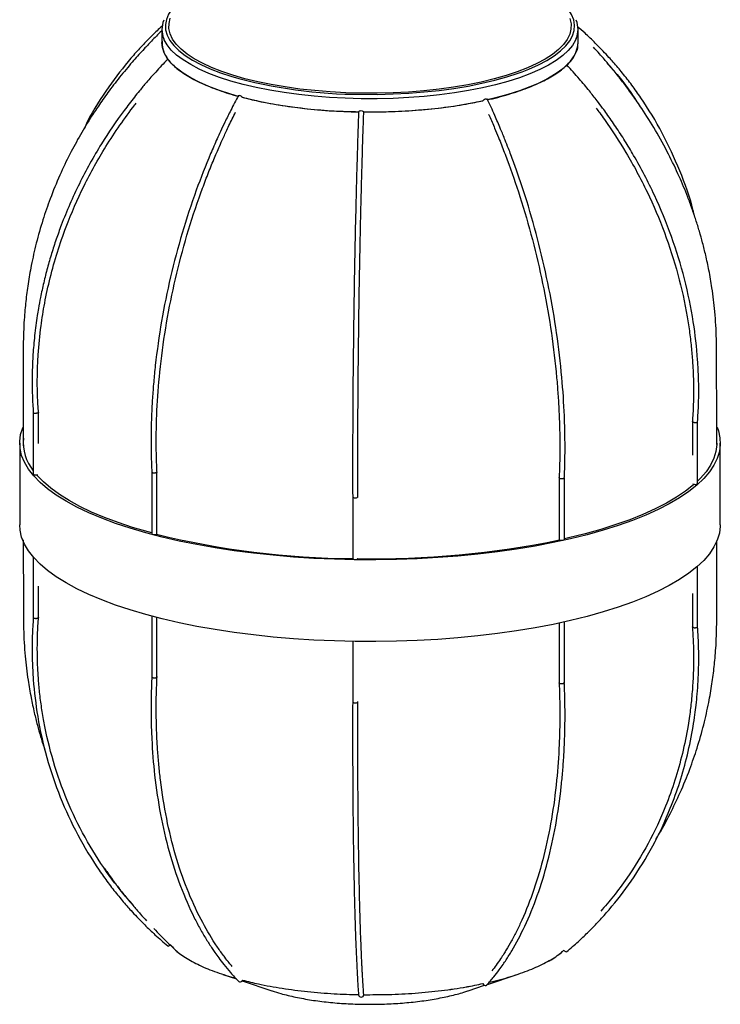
# Paper-space layout '_Dimétrica' of a CAD drawing. Header units: millimetres. Extents: x -2404 to -1454, y -1794 to -278.
# Tile 3 of 5: x -1656 to -1454, y -1175 to -891. Entities that reach past the tile are written whole.
import ezdxf

# ---------------------------------------------------------------- set-up
doc = ezdxf.new("R2010")
doc.units = ezdxf.units.MM

psp = doc.layouts.new('_Dimétrica')

# ---------------------------------------------------------------- linework, layer by layer
at = {"color": 7, "linetype": 'Continuous', "lineweight": 25}
for p, q in [((-1615.28, -893.53), (-1615.28, -897.31)), ((-1495.28, -897.31), (-1495.28, -893.53)), ((-1652.36, -1003.98), (-1652.36, -1021.74)), ((-1650.86, -1012.96), (-1650.86, -1003.93)), ((-1462.32, -1006.63), (-1462.32, -1016.25)), ((-1460.82, -1024.44), (-1460.82, -1006.67)), ((-1656.28, -1012.8), (-1656.28, -1036.37)), ((-1454.28, -1036.37), (-1454.28, -1012.8)), ((-1618.19, -1021.14), (-1618.19, -1038.91)), ((-1616.69, -1038.91), (-1616.69, -1021.11)), ((-1500.74, -1022.77), (-1500.74, -1040.58)), ((-1499.24, -1040.58), (-1499.24, -1022.8)), ((-1460.87, -1024.53), (-1460.82, -1024.44)), ((-1560.27, -1028.32), (-1560.27, -1046.1)), ((-1652.36, -1045.66), (-1652.36, -1063.08)), ((-1460.82, -1065.77), (-1460.82, -1048.29)), ((-1650.86, -1063.13), (-1650.86, -1054.1)), ((-1462.32, -1056.19), (-1462.32, -1065.82)), ((-1618.19, -1062.71), (-1618.19, -1080.25)), ((-1616.69, -1080.29), (-1616.69, -1063.1)), ((-1499.24, -1081.92), (-1499.24, -1064.38)), ((-1500.74, -1064.71), (-1500.74, -1081.95)), ((-1560.27, -1070), (-1560.27, -1087.46)), ((-1612.87, -1157.47), (-1612.81, -1157.39)), ((-1597.7, -1166.01), (-1593.8, -1167.31)), ((-1521.4, -1168.86), (-1512.85, -1166.01)), ((-1592.11, -1167.87), (-1583.56, -1170.72)), ((-1526.99, -1170.72), (-1522.25, -1169.14))]:
    psp.add_line(p, q, dxfattribs=at)
at = {"color": 8, "linetype": 'Continuous', "lineweight": 25, "flags": 128}
for points in [[(-1604.81, -881.91), (-1605.07, -882.04), (-1607.38, -883.36), (-1609.36, -884.74), (-1611.03, -886.16), (-1612.36, -887.62), (-1613.34, -889.11), (-1613.98, -890.62), (-1614.26, -892.14), (-1614.19, -893.66), (-1613.76, -895.18), (-1612.99, -896.68), (-1611.86, -898.16), (-1610.4, -899.61), (-1608.6, -901.01), (-1606.48, -902.36), (-1604.06, -903.66), (-1601.34, -904.88), (-1598.34, -906.03), (-1595.37, -907.02)], [(-1511.39, -905.74), (-1509.49, -905), (-1506.74, -903.78), (-1504.29, -902.49), (-1502.14, -901.14), (-1500.32, -899.74), (-1498.82, -898.3), (-1497.66, -896.83), (-1496.85, -895.33), (-1496.39, -893.81), (-1496.28, -892.28), (-1496.53, -890.76), (-1497.14, -889.25), (-1498.09, -887.76), (-1499.38, -886.29), (-1501.02, -884.87), (-1502.97, -883.49), (-1505.25, -882.17), (-1505.57, -882)], [(-1557.83, -913.52), (-1562.41, -913.39), (-1566.95, -913.15), (-1571.42, -912.8), (-1575.79, -912.33), (-1580.05, -911.75), (-1584.16, -911.06), (-1588.1, -910.28), (-1591.85, -909.39), (-1595.38, -908.41), (-1598.68, -907.34), (-1601.72, -906.2), (-1604.5, -904.97), (-1606.98, -903.68), (-1609.16, -902.33), (-1611.02, -900.93), (-1612.56, -899.49), (-1613.75, -898.01), (-1614.61, -896.51), (-1614.74, -896.2)], [(-1495.79, -896.14), (-1496.02, -896.67), (-1496.91, -898.17), (-1498.15, -899.65), (-1499.72, -901.09), (-1501.62, -902.48), (-1503.83, -903.83), (-1506.35, -905.11), (-1509.15, -906.32), (-1512.22, -907.46), (-1515.54, -908.52), (-1519.1, -909.49), (-1522.87, -910.37), (-1526.83, -911.14), (-1530.96, -911.82), (-1535.23, -912.39), (-1539.62, -912.84), (-1544.1, -913.18), (-1548.64, -913.41), (-1553.23, -913.52), (-1557.83, -913.52)]]:
    psp.add_lwpolyline(points, dxfattribs=at)
at = {"color": 7, "linetype": 'Continuous', "lineweight": 25, "flags": 128}
for points in [[(-1497.66, -890.38), (-1497.31, -891.89), (-1497.33, -893.41), (-1497.7, -894.93), (-1498.43, -896.42), (-1499.51, -897.9), (-1500.93, -899.34), (-1502.68, -900.74), (-1504.76, -902.09), (-1507.16, -903.38), (-1509.84, -904.61), (-1512.81, -905.76), (-1516.04, -906.83), (-1519.52, -907.81), (-1523.21, -908.7), (-1527.1, -909.49), (-1531.16, -910.18), (-1535.38, -910.75), (-1539.71, -911.22), (-1544.14, -911.57), (-1548.64, -911.8), (-1553.19, -911.91), (-1557.74, -911.91), (-1562.28, -911.78), (-1566.77, -911.54), (-1571.2, -911.18), (-1575.53, -910.71), (-1579.73, -910.12), (-1583.78, -909.43), (-1587.65, -908.63), (-1591.33, -907.74), (-1594.78, -906.75), (-1597.99, -905.67), (-1600.94, -904.51), (-1603.61, -903.28), (-1605.97, -901.98), (-1608.03, -900.63), (-1609.76, -899.23), (-1611.15, -897.78), (-1612.2, -896.3), (-1612.9, -894.8), (-1613.24, -893.29), (-1613.22, -891.77), (-1612.85, -890.26)], [(-1593.16, -912.82), (-1595.38, -912.18), (-1598.68, -911.11), (-1601.72, -909.97), (-1604.5, -908.74), (-1606.98, -907.45), (-1609.16, -906.11), (-1611.02, -904.7), (-1612.56, -903.26), (-1613.75, -901.78), (-1614.61, -900.28), (-1615.12, -898.75), (-1615.28, -897.31)], [(-1613.28, -902.43), (-1613.28, -902.43), (-1613.45, -902.27), (-1613.57, -902.17), (-1613.61, -902.15), (-1613.57, -902.21)], [(-1499.25, -904.46), (-1499.72, -904.86), (-1501.62, -906.26), (-1503.83, -907.6), (-1506.35, -908.88), (-1509.15, -910.1), (-1512.22, -911.23), (-1515.54, -912.29), (-1519.1, -913.26), (-1521.48, -913.83)], [(-1498.57, -903.84), (-1498.5, -903.78), (-1498.5, -903.78)], [(-1557.78, -912.24), (-1553.21, -912.25), (-1548.64, -912.13), (-1544.12, -911.9), (-1539.66, -911.56), (-1535.3, -911.1), (-1531.06, -910.53), (-1526.96, -909.85), (-1523.04, -909.06), (-1519.31, -908.18), (-1515.79, -907.2), (-1512.51, -906.14), (-1511.39, -905.74)], [(-1593.23, -912.62), (-1593.22, -912.6), (-1593.1, -912.56), (-1592.9, -912.6)], [(-1521.82, -913.6), (-1521.6, -913.58), (-1521.46, -913.61), (-1521.43, -913.65)], [(-1558.57, -917.26), (-1558.53, -917.15), (-1558.37, -917.04), (-1558.13, -916.97), (-1557.85, -916.95)], [(-1557.85, -916.95), (-1557.56, -916.98), (-1557.31, -917.06), (-1557.14, -917.17), (-1557.08, -917.3)], [(-1455.2, -1008.25), (-1454.84, -1009.25), (-1454.39, -1011.24), (-1454.29, -1013.23), (-1454.54, -1015.23), (-1455.15, -1017.21), (-1456.11, -1019.18), (-1457.42, -1021.13), (-1459.07, -1023.05), (-1461.06, -1024.93), (-1463.38, -1026.77), (-1466.02, -1028.56), (-1468.98, -1030.29), (-1472.24, -1031.97), (-1475.79, -1033.57), (-1479.62, -1035.1), (-1483.72, -1036.56), (-1488.07, -1037.93), (-1492.65, -1039.21), (-1497.45, -1040.4), (-1502.46, -1041.5), (-1507.66, -1042.49), (-1513.02, -1043.38), (-1518.52, -1044.16), (-1524.16, -1044.83), (-1529.91, -1045.39), (-1535.74, -1045.83), (-1541.65, -1046.16), (-1547.6, -1046.37), (-1553.58, -1046.46), (-1559.57, -1046.44), (-1565.54, -1046.29), (-1571.47, -1046.03), (-1577.35, -1045.65), (-1583.15, -1045.16), (-1588.85, -1044.55), (-1594.43, -1043.83), (-1599.88, -1043.01), (-1605.17, -1042.07), (-1610.29, -1041.04), (-1615.21, -1039.9), (-1619.92, -1038.67), (-1624.4, -1037.35), (-1628.64, -1035.94), (-1632.63, -1034.45), (-1636.34, -1032.88), (-1639.76, -1031.25), (-1642.89, -1029.55), (-1645.72, -1027.79), (-1648.22, -1025.97), (-1650.4, -1024.12), (-1652.24, -1022.22), (-1653.75, -1020.29), (-1654.91, -1018.33), (-1655.71, -1016.35), (-1656.17, -1014.36), (-1656.27, -1012.37), (-1656.01, -1010.37), (-1655.41, -1008.39), (-1655.38, -1008.32)], [(-1455.28, -1012.8), (-1455.28, -1013.23), (-1455.54, -1015.2), (-1456.14, -1017.17), (-1457.09, -1019.12), (-1458.38, -1021.05), (-1460.02, -1022.94), (-1460.82, -1023.74)], [(-1652.36, -1021.74), (-1652.33, -1021.81), (-1652.2, -1021.9), (-1651.98, -1021.96), (-1651.7, -1021.99), (-1651.41, -1021.99), (-1651.15, -1021.94), (-1651.04, -1021.91)], [(-1618.19, -1038.71), (-1619.28, -1038.41), (-1623.72, -1037.1), (-1627.92, -1035.71), (-1631.86, -1034.23), (-1635.54, -1032.68), (-1638.93, -1031.06), (-1642.03, -1029.38), (-1644.82, -1027.64), (-1647.3, -1025.84), (-1649.46, -1024), (-1651.28, -1022.12), (-1651.41, -1021.99)], [(-1461.83, -1024.67), (-1461.99, -1024.81), (-1464.29, -1026.63), (-1466.91, -1028.4), (-1469.83, -1030.12), (-1473.06, -1031.78), (-1476.58, -1033.37), (-1480.37, -1034.88), (-1484.43, -1036.32), (-1488.73, -1037.68), (-1493.27, -1038.95), (-1498.03, -1040.13), (-1499.24, -1040.41)], [(-1454.28, -1036.37), (-1454.29, -1036.8), (-1454.54, -1038.8), (-1455.15, -1040.78), (-1456.11, -1042.75), (-1457.42, -1044.7), (-1459.07, -1046.62), (-1461.06, -1048.5), (-1463.38, -1050.34), (-1466.02, -1052.13), (-1468.98, -1053.86), (-1472.24, -1055.54), (-1475.79, -1057.14), (-1479.62, -1058.67), (-1483.72, -1060.13), (-1488.07, -1061.5), (-1492.65, -1062.78), (-1497.45, -1063.97), (-1502.46, -1065.07), (-1507.66, -1066.06), (-1513.02, -1066.95), (-1518.52, -1067.73), (-1524.16, -1068.4), (-1529.91, -1068.96), (-1535.74, -1069.4), (-1541.65, -1069.73), (-1547.6, -1069.94), (-1553.58, -1070.03), (-1559.57, -1070.01), (-1565.54, -1069.86), (-1571.47, -1069.6), (-1577.35, -1069.22), (-1583.15, -1068.73), (-1588.85, -1068.12), (-1594.43, -1067.4), (-1599.88, -1066.58), (-1605.17, -1065.64), (-1610.29, -1064.61), (-1615.21, -1063.47), (-1619.92, -1062.24), (-1624.4, -1060.92), (-1628.64, -1059.51), (-1632.63, -1058.02), (-1636.34, -1056.45), (-1639.76, -1054.82), (-1642.89, -1053.12), (-1645.72, -1051.36), (-1648.22, -1049.55), (-1650.4, -1047.69), (-1652.24, -1045.79), (-1653.75, -1043.86), (-1654.91, -1041.9), (-1655.71, -1039.92), (-1656.17, -1037.93), (-1656.28, -1036.37)], [(-1618.19, -1038.91), (-1618.18, -1038.94), (-1618.09, -1039.03), (-1617.9, -1039.11)], [(-1617.9, -1039.11), (-1617.64, -1039.15), (-1617.35, -1039.16), (-1617.07, -1039.13), (-1616.85, -1039.07), (-1616.72, -1038.98), (-1616.69, -1038.91)], [(-1500.74, -1040.58), (-1500.72, -1040.62), (-1500.61, -1040.71), (-1500.41, -1040.78), (-1500.14, -1040.82), (-1499.84, -1040.82), (-1499.57, -1040.78)], [(-1499.57, -1040.78), (-1499.37, -1040.71), (-1499.25, -1040.62), (-1499.24, -1040.58)], [(-1560.27, -1046.1), (-1560.23, -1046.19), (-1560.08, -1046.27), (-1559.84, -1046.33), (-1559.56, -1046.35)], [(-1559.56, -1046.35), (-1559.27, -1046.34), (-1559.02, -1046.29), (-1558.84, -1046.21), (-1558.77, -1046.11), (-1558.77, -1046.1)], [(-1613.57, -1157.79), (-1613.46, -1157.84), (-1613.29, -1157.8), (-1613.08, -1157.67), (-1612.9, -1157.5)], [(-1499.32, -1159.08), (-1499.31, -1159.08), (-1499.11, -1159.28), (-1498.89, -1159.42), (-1498.7, -1159.47), (-1498.57, -1159.42)], [(-1593.1, -1168.06), (-1593.1, -1168.07), (-1592.9, -1168.18)], [(-1521.82, -1169.19), (-1521.6, -1169.08), (-1521.55, -1169.03)]]:
    psp.add_lwpolyline(points, dxfattribs=at)
at = {"color": 7, "linetype": 'Continuous', "lineweight": 25}
for centre, radius, start, end in [((-1608.32, -893.53), 6.95, 157.4993, 202.5325), ((-1502.23, -893.53), 6.95, 337.9815, 22.405), ((-1504.73, -896.67), 9.47, 308.7767, 356.1506), ((-1605.16, -894.58), 11.36, 222.2004, 227.2346), ((-1456.24, -950.64), 63.11, 132.1253, 133.0487), ((-1558.02, -776.05), 136.19, 254.0856, 270.1011), ((-1593.44, -914.56), 2.04, 44.7682, 74.6357), ((-1557.5, -772.17), 145.11, 256.1689, 269.577), ((-1554.43, -759.28), 158.04, 269.0399, 281.5716), ((-1521.45, -915.34), 1.78, 102.0549, 135.9858), ((-1642.14, -1012.59), 13.1, 174.7022, 218.7492), ((-1461.58, -1023.18), 1.52, 247.0085, 298.1478), ((-1558.89, -803.63), 242.46, 256.1689, 269.672), ((-1554.12, -780.41), 265.75, 268.9953, 281.6145), ((-1592.77, -1167.32), 0.865, 261.7341, 335.3004), ((-1521.94, -1168.34), 0.853, 202.3072, 278.2724), ((-1557.87, -1171.82), 0.71, 187.2176, 271.6862), ((-1557.79, -1171.82), 0.717, 265.7512, 2.7568)]:
    psp.add_arc(centre, radius, start, end, dxfattribs=at)
for points, knots in [([(-1615.28, -893.88), (-1615.32, -893.92), (-1616.36, -894.91), (-1618.07, -896.67), (-1620.23, -898.93), (-1621.93, -900.79), (-1623.51, -902.57), (-1625.22, -904.56), (-1627.6, -907.45), (-1630.35, -911.01), (-1633.17, -914.97), (-1635.96, -919.18), (-1638.84, -923.92), (-1641.92, -929.59), (-1644.85, -935.74), (-1647.43, -942.06), (-1649.69, -948.6), (-1651.52, -955.01), (-1652.91, -961.18), (-1653.89, -966.79), (-1654.44, -971.06), (-1654.78, -974.52), (-1655.01, -977.48), (-1655.2, -981.04), (-1655.26, -985.28), (-1655.24, -990.69), (-1655.26, -997.4), (-1655.26, -1005.27), (-1655.27, -1010.78), (-1655.27, -1013.57)], [0, 0, 0, 0, 0.001244, 0.032299, 0.055376, 0.071688, 0.089069, 0.108821, 0.130947, 0.173589, 0.210271, 0.240601, 0.288013, 0.335897, 0.387454, 0.443289, 0.49238, 0.54579, 0.596015, 0.637257, 0.675816, 0.694466, 0.716667, 0.744176, 0.777057, 0.815303, 0.870583, 0.934172, 1, 1, 1, 1]), ([(-1615.01, -892.39), (-1615.12, -892.49), (-1616.14, -893.37), (-1617.76, -894.94), (-1619.75, -896.93), (-1621.35, -898.62), (-1622.79, -900.2), (-1626.02, -903.88), (-1630.93, -910.37), (-1635.41, -917.19), (-1637.37, -921.44), (-1637.66, -922.07)], [0, 0, 0, 0, 0.0116996, 0.1079669, 0.181153, 0.2377435, 0.294648, 0.3527447, 0.630312, 0.945713, 1, 1, 1, 1]), ([(-1461.85, -946.87), (-1461.94, -946.48), (-1462.89, -942.14), (-1465.86, -934.23), (-1470.81, -923.32), (-1475.72, -915.24), (-1479.75, -909.59), (-1482.41, -906.16), (-1484.65, -903.51), (-1486.51, -901.42), (-1488.22, -899.58), (-1490.51, -897.25), (-1492.97, -894.87), (-1494.74, -893.34), (-1495.47, -892.7)], [0, 0, 0, 0, 0.018267, 0.202995, 0.387728, 0.572463, 0.641457, 0.710364, 0.774551, 0.802951, 0.840756, 0.891417, 0.954935, 1, 1, 1, 1]), ([(-1615.19, -896.88), (-1615.2, -897.61), (-1615.21, -899.22), (-1613.99, -901.67), (-1611.8, -904.19), (-1608.61, -906.59), (-1604.54, -908.83), (-1599.55, -910.86), (-1595.69, -912.18), (-1593.35, -912.75), (-1593.14, -912.8)], [0, 0, 0, 0, 0.1207775, 0.2648189, 0.4088754, 0.5529401, 0.6969814, 0.8410379, 0.9851026, 1, 1, 1, 1]), ([(-1521.52, -913.82), (-1521.28, -913.77), (-1518.8, -913.28), (-1514.61, -912.06), (-1509.13, -910.19), (-1504.49, -908.06), (-1500.72, -905.76), (-1497.85, -903.32), (-1496.06, -900.77), (-1495.25, -898.87), (-1495.35, -897.84), (-1495.36, -897.68)], [0, 0, 0, 0, 0.014533, 0.151742, 0.28896, 0.426155, 0.563364, 0.700581, 0.837777, 0.974986, 1, 1, 1, 1]), ([(-1455.29, -1013.18), (-1455.29, -1013), (-1455.3, -1009.17), (-1455.3, -1002.03), (-1455.36, -992.09), (-1455.3, -983.15), (-1455.75, -975.23), (-1456.55, -968.61), (-1457.48, -963.2), (-1458.41, -958.88), (-1459.34, -955.14), (-1460.29, -951.73), (-1461.31, -948.43), (-1462.43, -945.13), (-1463.98, -940.95), (-1466.17, -935.7), (-1469.25, -929.27), (-1472.86, -922.72), (-1476.38, -917.1), (-1479.43, -912.67), (-1481.8, -909.45), (-1483.71, -906.99), (-1485.35, -904.95), (-1487.03, -902.93), (-1488.91, -900.75), (-1490.26, -899.27), (-1490.86, -898.61)], [0, 0, 0, 0, 0.004534, 0.095142, 0.177416, 0.25134, 0.316645, 0.373426, 0.415435, 0.451371, 0.481324, 0.508964, 0.536715, 0.564589, 0.592597, 0.643573, 0.700583, 0.762707, 0.821664, 0.85824, 0.890271, 0.916515, 0.931839, 0.952617, 0.978789, 1, 1, 1, 1]), ([(-1613.61, -902.15), (-1614.77, -903.36), (-1616.87, -905.55), (-1619.55, -908.6), (-1621.59, -911.02), (-1623.23, -913.06), (-1624.71, -914.95), (-1628.02, -919.34), (-1633.13, -926.88), (-1639.27, -937.93), (-1643.33, -947.25), (-1645.78, -954.04), (-1647.11, -958.14), (-1648.31, -962.32), (-1649.38, -966.54), (-1650.23, -970.44), (-1650.82, -973.61), (-1651.26, -976.29), (-1651.63, -978.91), (-1651.98, -981.76), (-1652.25, -984.57), (-1652.45, -987.24), (-1652.59, -989.78), (-1652.67, -992.42), (-1652.71, -995.55), (-1652.65, -999.47), (-1652.46, -1002.4), (-1652.35, -1004)], [0, 0, 0, 0, 0.0436857, 0.078919, 0.1056997, 0.1264124, 0.1472438, 0.1685119, 0.2701214, 0.3855869, 0.501057, 0.539563, 0.5780696, 0.6165967, 0.656139, 0.6953633, 0.724432, 0.7434895, 0.7690841, 0.7961962, 0.8218654, 0.8462032, 0.8694661, 0.8916846, 0.9187854, 0.9555747, 1, 1, 1, 1]), ([(-1460.83, -1006.69), (-1460.72, -1004.94), (-1460.52, -1001.8), (-1460.48, -997.63), (-1460.53, -994.33), (-1460.64, -991.53), (-1460.97, -986.09), (-1461.96, -977.37), (-1464.43, -965.45), (-1468.18, -953.21), (-1473.09, -941.27), (-1477.84, -932.15), (-1481.75, -925.65), (-1484.34, -921.66), (-1486.52, -918.54), (-1488.33, -916.05), (-1489.98, -913.85), (-1492.2, -911.03), (-1495.08, -907.57), (-1497.29, -905.12), (-1498.5, -903.78)], [0, 0, 0, 0, 0.048626, 0.087538, 0.115005, 0.139387, 0.164373, 0.264239, 0.37773, 0.491214, 0.604692, 0.718166, 0.760544, 0.802869, 0.842294, 0.859738, 0.882958, 0.914076, 0.95309, 1, 1, 1, 1]), ([(-1486.85, -903.31), (-1486.47, -903.74), (-1483.81, -906.75), (-1480.97, -910.12), (-1478.96, -913.37), (-1478.76, -913.69)], [0, 0, 0, 0, 0.1308423, 0.9157729, 1, 1, 1, 1]), ([(-1593.23, -912.62), (-1593.97, -914.01), (-1595.3, -916.54), (-1597.01, -920.01), (-1598.31, -922.77), (-1599.36, -925.07), (-1600.3, -927.19), (-1602.4, -932.06), (-1605.65, -940.34), (-1609.56, -952.23), (-1612.91, -964.88), (-1615.5, -977.66), (-1616.93, -987.78), (-1617.67, -995.18), (-1618.01, -999.79), (-1618.21, -1003.45), (-1618.32, -1006.39), (-1618.38, -1009.01), (-1618.42, -1012.41), (-1618.38, -1016.56), (-1618.25, -1019.54), (-1618.19, -1021.14)], [0, 0, 0, 0, 0.0430096, 0.0778547, 0.1045354, 0.1250072, 0.1454466, 0.1663075, 0.2661542, 0.3796217, 0.4930879, 0.6065552, 0.7200261, 0.762405, 0.8047313, 0.8441588, 0.8616045, 0.8848288, 0.915966, 0.9550055, 1, 1, 1, 1]), ([(-1592.05, -913.07), (-1590.55, -913.45), (-1586.96, -914.37), (-1580.63, -915.49), (-1573.31, -916.44), (-1565.91, -917.06), (-1560.94, -917.2), (-1558.58, -917.26)], [0, 0, 0, 0, 0.156772, 0.372785, 0.58881, 0.8048, 1, 1, 1, 1]), ([(-1557.09, -917.28), (-1554.71, -917.28), (-1549.72, -917.29), (-1542.18, -916.88), (-1534.64, -916.14), (-1528.06, -915.21), (-1524.27, -914.39), (-1522.68, -914.06)], [0, 0, 0, 0, 0.195821, 0.411929, 0.628059, 0.844203, 1, 1, 1, 1]), ([(-1499.25, -1023.01), (-1499.18, -1021.21), (-1499.06, -1018.04), (-1499.04, -1013.82), (-1499.07, -1010.52), (-1499.13, -1007.71), (-1499.32, -1002.23), (-1499.91, -993.36), (-1501.36, -981.05), (-1503.57, -968.19), (-1506.46, -955.44), (-1509.26, -945.52), (-1511.56, -938.36), (-1513.09, -933.93), (-1514.37, -930.44), (-1515.43, -927.65), (-1516.41, -925.17), (-1517.72, -921.97), (-1519.41, -918.02), (-1520.71, -915.19), (-1521.43, -913.65)], [0, 0, 0, 0, 0.050506, 0.089327, 0.116729, 0.141059, 0.165994, 0.265654, 0.378913, 0.492168, 0.605422, 0.718678, 0.760976, 0.803222, 0.842574, 0.859986, 0.883165, 0.914226, 0.953171, 1, 1, 1, 1]), ([(-1650.85, -1004.08), (-1650.96, -1002.42), (-1651.15, -999.46), (-1651.21, -995.51), (-1651.18, -992.42), (-1651.09, -989.81), (-1650.85, -985.39), (-1650.28, -979.59), (-1649.09, -972.18), (-1647.54, -965.07), (-1645.47, -957.73), (-1642.39, -948.83), (-1637.91, -938.57), (-1632.52, -928.86), (-1627.45, -921.16), (-1624.46, -917.05), (-1622.82, -914.98), (-1622.69, -914.81)], [0, 0, 0, 0, 0.053748, 0.096187, 0.127418, 0.153097, 0.180002, 0.269177, 0.339147, 0.417923, 0.498381, 0.57833, 0.711547, 0.84477, 0.919399, 0.993491, 1, 1, 1, 1]), ([(-1490.06, -916.25), (-1489.72, -916.7), (-1488.91, -917.78), (-1485.91, -921.96), (-1481.05, -929.41), (-1475.21, -940.3), (-1470.2, -952.06), (-1466.33, -964.13), (-1464.19, -973.83), (-1463.1, -980.98), (-1462.58, -985.47), (-1462.29, -989.05), (-1462.12, -991.93), (-1462.02, -994.52), (-1461.98, -997.87), (-1462.03, -1002.05), (-1462.22, -1005.1), (-1462.33, -1006.77)], [0, 0, 0, 0, 0.016899, 0.040848, 0.155478, 0.285746, 0.416009, 0.546265, 0.676514, 0.725157, 0.773738, 0.818989, 0.839011, 0.865661, 0.901349, 0.946095, 1, 1, 1, 1]), ([(-1616.68, -1021.27), (-1616.75, -1019.75), (-1616.86, -1017.01), (-1616.91, -1013.28), (-1616.9, -1010.33), (-1616.86, -1007.89), (-1616.79, -1005.64), (-1616.58, -1000.49), (-1615.94, -991.85), (-1614.32, -979.67), (-1611.85, -966.97), (-1608.62, -954.38), (-1605.5, -944.61), (-1602.92, -937.57), (-1601.22, -933.22), (-1599.79, -929.79), (-1598.6, -927.05), (-1597.51, -924.61), (-1596.05, -921.48), (-1594.85, -918.98), (-1594.11, -917.56), (-1594.02, -917.39)], [0, 0, 0, 0, 0.044829, 0.0811044, 0.1088778, 0.1301953, 0.1514854, 0.1732154, 0.2772219, 0.3954212, 0.5136243, 0.631829, 0.7500329, 0.7941777, 0.8382668, 0.8793343, 0.8975053, 0.9216936, 0.9541073, 0.9947454, 1, 1, 1, 1]), ([(-1558.57, -917.26), (-1558.62, -918.73), (-1558.72, -921.4), (-1558.83, -925.06), (-1558.92, -927.97), (-1558.99, -930.38), (-1559.06, -932.6), (-1559.2, -937.7), (-1559.42, -946.32), (-1559.69, -958.63), (-1559.91, -971.62), (-1560.09, -984.67), (-1560.19, -994.92), (-1560.24, -1002.37), (-1560.26, -1007), (-1560.28, -1010.67), (-1560.28, -1013.62), (-1560.29, -1016.24), (-1560.29, -1019.62), (-1560.29, -1023.83), (-1560.28, -1026.85), (-1560.27, -1028.5)], [0, 0, 0, 0, 0.042926, 0.077704, 0.104334, 0.124768, 0.145168, 0.16599, 0.265651, 0.378911, 0.492169, 0.605428, 0.718687, 0.760985, 0.803231, 0.842583, 0.859995, 0.883173, 0.914235, 0.953178, 1, 1, 1, 1]), ([(-1558.77, -1028.49), (-1558.78, -1026.98), (-1558.79, -1024.24), (-1558.79, -1020.5), (-1558.79, -1017.54), (-1558.79, -1015.08), (-1558.78, -1012.82), (-1558.77, -1007.63), (-1558.72, -998.89), (-1558.61, -986.48), (-1558.44, -973.45), (-1558.22, -960.45), (-1558.01, -950.28), (-1557.83, -942.92), (-1557.71, -938.36), (-1557.62, -934.75), (-1557.53, -931.86), (-1557.46, -929.29), (-1557.36, -925.98), (-1557.23, -921.87), (-1557.13, -918.92), (-1557.08, -917.32)], [0, 0, 0, 0, 0.042928, 0.077704, 0.104333, 0.124765, 0.145166, 0.165987, 0.265649, 0.378909, 0.492169, 0.60543, 0.71869, 0.760989, 0.803235, 0.842586, 0.859998, 0.883175, 0.914235, 0.953177, 1, 1, 1, 1]), ([(-1521.07, -918.03), (-1521, -918.2), (-1520.4, -919.5), (-1519.45, -921.74), (-1518.29, -924.51), (-1517.37, -926.82), (-1516.54, -928.95), (-1514.69, -933.85), (-1511.82, -942.15), (-1508.36, -954.07), (-1505.4, -966.73), (-1503.11, -979.5), (-1501.84, -989.59), (-1501.2, -996.95), (-1500.89, -1001.53), (-1500.72, -1005.17), (-1500.62, -1008.1), (-1500.56, -1010.7), (-1500.53, -1014.07), (-1500.57, -1018.26), (-1500.68, -1021.28), (-1500.74, -1022.93)], [0, 0, 0, 0, 0.005185, 0.041332, 0.06901, 0.090248, 0.111453, 0.133095, 0.236687, 0.354417, 0.47215, 0.589881, 0.70761, 0.751576, 0.795488, 0.83639, 0.854488, 0.878578, 0.910846, 0.951302, 1, 1, 1, 1]), ([(-1652.35, -1003.98), (-1652.35, -1003.99), (-1652.37, -1004.02), (-1652.3, -1004.08), (-1652.17, -1004.15), (-1651.96, -1004.2), (-1651.72, -1004.22), (-1651.53, -1004.21), (-1651.43, -1004.2), (-1651.41, -1004.2), (-1651.41, -1004.2)], [0, 0, 0, 0, 0.042145, 0.225122, 0.408051, 0.591012, 0.774191, 0.957367, 0.985265, 1, 1, 1, 1]), ([(-1650.87, -1003.92), (-1650.87, -1003.94), (-1650.86, -1003.99), (-1650.96, -1004.07), (-1651.12, -1004.14), (-1651.28, -1004.18), (-1651.38, -1004.19), (-1651.4, -1004.2), (-1651.41, -1004.2)], [0, 0, 0, 0, 0.198279, 0.446076, 0.69417, 0.94226, 0.980043, 1, 1, 1, 1]), ([(-1461.83, -1006.88), (-1461.84, -1006.88), (-1461.92, -1006.87), (-1462.07, -1006.83), (-1462.23, -1006.76), (-1462.32, -1006.68), (-1462.31, -1006.63), (-1462.31, -1006.61)], [0, 0, 0, 0, 0.021251, 0.285543, 0.549837, 0.814047, 1, 1, 1, 1]), ([(-1461.83, -1006.88), (-1461.82, -1006.88), (-1461.74, -1006.9), (-1461.56, -1006.91), (-1461.31, -1006.91), (-1461.09, -1006.87), (-1460.92, -1006.81), (-1460.83, -1006.74), (-1460.83, -1006.69), (-1460.83, -1006.67)], [0, 0, 0, 0, 0.014084, 0.189239, 0.364397, 0.539498, 0.714487, 0.889375, 1, 1, 1, 1]), ([(-1618.19, -1021.14), (-1618.19, -1021.14), (-1618.2, -1021.18), (-1618.15, -1021.24), (-1618.02, -1021.31), (-1617.82, -1021.37), (-1617.58, -1021.4), (-1617.33, -1021.39), (-1617.08, -1021.36), (-1616.94, -1021.31), (-1616.87, -1021.29), (-1616.86, -1021.28), (-1616.85, -1021.28)], [0, 0, 0, 0, 0.006343, 0.143819, 0.281207, 0.418516, 0.55579, 0.693088, 0.830549, 0.968008, 0.988942, 1, 1, 1, 1]), ([(-1616.69, -1021.1), (-1616.7, -1021.12), (-1616.7, -1021.18), (-1616.78, -1021.24), (-1616.83, -1021.27), (-1616.85, -1021.28), (-1616.85, -1021.28)], [0, 0, 0, 0, 0.402011, 0.887101, 0.960978, 1, 1, 1, 1]), ([(-1500.61, -1022.92), (-1500.62, -1022.92), (-1500.67, -1022.89), (-1500.73, -1022.84), (-1500.73, -1022.79), (-1500.73, -1022.76)], [0, 0, 0, 0, 0.04404, 0.591759, 1, 1, 1, 1]), ([(-1500.61, -1022.92), (-1500.61, -1022.93), (-1500.56, -1022.95), (-1500.43, -1023), (-1500.2, -1023.05), (-1499.95, -1023.06), (-1499.7, -1023.05), (-1499.48, -1023), (-1499.32, -1022.93), (-1499.24, -1022.86), (-1499.25, -1022.82), (-1499.25, -1022.81)], [0, 0, 0, 0, 0.010711, 0.143917, 0.277125, 0.410289, 0.543369, 0.676372, 0.80934, 0.942332, 1, 1, 1, 1]), ([(-1560.27, -1028.3), (-1560.28, -1028.38), (-1560.21, -1028.45), (-1559.94, -1028.55), (-1559.75, -1028.59), (-1559.46, -1028.59), (-1559.36, -1028.59), (-1559.17, -1028.56), (-1559.09, -1028.54), (-1558.87, -1028.47), (-1558.78, -1028.4), (-1558.77, -1028.33)], [0, 0, 0, 0, 0.25, 0.25, 0.5, 0.5, 0.625, 0.625, 0.75, 0.75, 1, 1, 1, 1]), ([(-1655.25, -1040.72), (-1655.25, -1042.97), (-1655.24, -1048.54), (-1655.2, -1057.08), (-1655.25, -1066.02), (-1654.81, -1073.94), (-1654, -1080.56), (-1653.07, -1085.97), (-1652.15, -1090.29), (-1651.22, -1094.04), (-1650.26, -1097.44), (-1649.43, -1100.16), (-1648.88, -1101.78), (-1648.7, -1102.3)], [0, 0, 0, 0, 0.109546, 0.270632, 0.415368, 0.543228, 0.6544, 0.73665, 0.807007, 0.865654, 0.91977, 0.974103, 1, 1, 1, 1]), ([(-1472.9, -1127.1), (-1472.52, -1126.48), (-1471.03, -1124.07), (-1468.65, -1119.57), (-1465.7, -1113.44), (-1463.12, -1107.1), (-1460.86, -1100.57), (-1459.03, -1094.16), (-1457.64, -1087.99), (-1456.67, -1082.38), (-1456.11, -1078.11), (-1455.77, -1074.65), (-1455.54, -1071.69), (-1455.36, -1068.13), (-1455.3, -1063.89), (-1455.31, -1058.48), (-1455.3, -1051.77), (-1455.29, -1045.68), (-1455.29, -1041.95), (-1455.29, -1040.93)], [0, 0, 0, 0, 0.0238964, 0.0936384, 0.1687313, 0.2500551, 0.3215562, 0.3993477, 0.4725003, 0.5325687, 0.5887291, 0.6158929, 0.6482293, 0.6882962, 0.7361872, 0.7918921, 0.8724069, 0.9650238, 1, 1, 1, 1]), ([(-1652.35, -1063.08), (-1652.47, -1064.85), (-1652.67, -1068.04), (-1652.71, -1072.22), (-1652.66, -1075.5), (-1652.54, -1078.28), (-1652.2, -1083.65), (-1651.18, -1092.16), (-1648.64, -1103.54), (-1644.78, -1114.97), (-1639.73, -1125.84), (-1634.83, -1133.93), (-1630.8, -1139.58), (-1628.14, -1143.01), (-1625.9, -1145.66), (-1624.04, -1147.75), (-1622.33, -1149.59), (-1620.05, -1151.92), (-1617.09, -1154.76), (-1614.81, -1156.73), (-1613.56, -1157.8)], [0, 0, 0, 0, 0.048606, 0.087506, 0.114965, 0.13934, 0.16432, 0.264168, 0.37765, 0.491136, 0.604624, 0.718114, 0.760499, 0.802832, 0.842264, 0.859711, 0.882936, 0.914059, 0.953081, 1, 1, 1, 1]), ([(-1652.35, -1063.08), (-1652.35, -1063.09), (-1652.37, -1063.12), (-1652.3, -1063.18), (-1652.17, -1063.25), (-1651.96, -1063.31), (-1651.72, -1063.35), (-1651.53, -1063.35), (-1651.43, -1063.35), (-1651.41, -1063.34), (-1651.41, -1063.34)], [0, 0, 0, 0, 0.036336, 0.220422, 0.404461, 0.588532, 0.772822, 0.957109, 0.985175, 1, 1, 1, 1]), ([(-1650.87, -1063.12), (-1650.87, -1063.14), (-1650.87, -1063.19), (-1650.96, -1063.25), (-1651.12, -1063.31), (-1651.28, -1063.34), (-1651.38, -1063.34), (-1651.4, -1063.34), (-1651.41, -1063.34)], [0, 0, 0, 0, 0.170248, 0.426709, 0.683477, 0.940241, 0.979345, 1, 1, 1, 1]), ([(-1623.7, -1145.86), (-1624.08, -1145.43), (-1626.75, -1142.42), (-1631.62, -1136.15), (-1637.63, -1126.56), (-1642.77, -1115.91), (-1646.74, -1104.71), (-1648.94, -1095.49), (-1650.06, -1088.58), (-1650.6, -1084.21), (-1650.89, -1080.69), (-1651.06, -1077.84), (-1651.16, -1075.28), (-1651.21, -1071.95), (-1651.15, -1067.74), (-1650.96, -1064.65), (-1650.85, -1062.96)], [0, 0, 0, 0, 0.0195286, 0.1366819, 0.2698213, 0.4029626, 0.5361067, 0.669255, 0.718983, 0.768651, 0.8149157, 0.8353869, 0.8626358, 0.8991258, 0.944878, 1, 1, 1, 1]), ([(-1498.57, -1159.42), (-1497.44, -1158.46), (-1495.4, -1156.71), (-1492.79, -1154.24), (-1490.8, -1152.24), (-1489.2, -1150.56), (-1487.76, -1148.97), (-1484.54, -1145.29), (-1479.56, -1138.84), (-1473.58, -1129.09), (-1469.06, -1119.42), (-1465.87, -1110.57), (-1463.67, -1102.69), (-1462.34, -1096.16), (-1461.61, -1091.33), (-1461.22, -1088.22), (-1460.9, -1084.99), (-1460.69, -1081.92), (-1460.56, -1079.14), (-1460.5, -1076.62), (-1460.49, -1073.61), (-1460.56, -1069.92), (-1460.73, -1067.22), (-1460.82, -1065.77)], [0, 0, 0, 0, 0.043681, 0.078914, 0.105699, 0.126411, 0.147238, 0.168501, 0.270089, 0.385523, 0.500954, 0.577923, 0.65489, 0.733681, 0.765777, 0.791991, 0.821468, 0.85631, 0.877445, 0.898672, 0.925948, 0.960399, 1, 1, 1, 1]), ([(-1462.33, -1065.65), (-1462.23, -1067.24), (-1462.05, -1070.11), (-1461.98, -1073.97), (-1462, -1077.03), (-1462.08, -1079.61), (-1462.2, -1082.03), (-1462.38, -1084.54), (-1462.6, -1086.95), (-1462.86, -1089.3), (-1463.17, -1091.67), (-1463.85, -1096.07), (-1465.11, -1102.29), (-1467.29, -1110.08), (-1470.43, -1118.81), (-1474.89, -1128.35), (-1480.14, -1136.89), (-1484.86, -1143.31), (-1487.53, -1146.38), (-1488.77, -1147.81)], [0, 0, 0, 0, 0.051487, 0.093443, 0.125959, 0.151829, 0.178341, 0.205785, 0.234823, 0.258557, 0.284281, 0.314424, 0.406879, 0.497174, 0.587467, 0.722869, 0.858266, 0.934109, 1, 1, 1, 1]), ([(-1461.83, -1066.03), (-1461.84, -1066.03), (-1461.92, -1066.02), (-1462.07, -1066), (-1462.23, -1065.94), (-1462.32, -1065.88), (-1462.31, -1065.83), (-1462.31, -1065.82)], [0, 0, 0, 0, 0.022356, 0.300385, 0.578418, 0.856361, 1, 1, 1, 1]), ([(-1461.83, -1066.03), (-1461.82, -1066.03), (-1461.74, -1066.04), (-1461.56, -1066.04), (-1461.31, -1066.02), (-1461.09, -1065.97), (-1460.92, -1065.9), (-1460.83, -1065.83), (-1460.83, -1065.79), (-1460.83, -1065.77)], [0, 0, 0, 0, 0.014084, 0.189239, 0.364397, 0.539498, 0.714487, 0.889375, 1, 1, 1, 1]), ([(-1618.18, -1080.04), (-1618.25, -1081.9), (-1618.39, -1085.19), (-1618.41, -1089.44), (-1618.38, -1092.71), (-1618.31, -1095.46), (-1618.09, -1100.76), (-1617.43, -1109.07), (-1615.8, -1119.98), (-1613.31, -1130.71), (-1610.05, -1140.68), (-1606.89, -1147.91), (-1604.28, -1152.85), (-1602.56, -1155.81), (-1601.11, -1158.07), (-1599.9, -1159.83), (-1598.79, -1161.38), (-1597.31, -1163.31), (-1595.39, -1165.64), (-1593.91, -1167.21), (-1593.1, -1168.06)], [0, 0, 0, 0, 0.050462, 0.089255, 0.116639, 0.140953, 0.165872, 0.265481, 0.378699, 0.491937, 0.605197, 0.718483, 0.7608, 0.803068, 0.842444, 0.859868, 0.883064, 0.91415, 0.953128, 1, 1, 1, 1]), ([(-1618.18, -1080.25), (-1618.19, -1080.26), (-1618.2, -1080.28), (-1618.15, -1080.34), (-1618.02, -1080.41), (-1617.82, -1080.46), (-1617.58, -1080.5), (-1617.33, -1080.5), (-1617.08, -1080.48), (-1616.94, -1080.45), (-1616.87, -1080.43), (-1616.86, -1080.43), (-1616.85, -1080.43)], [0, 0, 0, 0, 0.0125955, 0.1492065, 0.28573, 0.4221751, 0.5585852, 0.6950187, 0.8316148, 0.9682088, 0.989012, 1, 1, 1, 1]), ([(-1595.03, -1163.68), (-1595.32, -1163.35), (-1596.03, -1162.51), (-1597.04, -1161.2), (-1598.08, -1159.81), (-1599, -1158.5), (-1601.07, -1155.43), (-1604.27, -1149.95), (-1608.14, -1141.45), (-1611.46, -1131.71), (-1614.03, -1121.2), (-1615.45, -1112.36), (-1616.17, -1105.64), (-1616.52, -1101.36), (-1616.71, -1097.89), (-1616.82, -1095.07), (-1616.88, -1092.52), (-1616.92, -1089.18), (-1616.88, -1084.96), (-1616.75, -1081.82), (-1616.68, -1080.11)], [0, 0, 0, 0, 0.018669, 0.046978, 0.0687, 0.090389, 0.112527, 0.218505, 0.338972, 0.459469, 0.579989, 0.70053, 0.745553, 0.790523, 0.832412, 0.850948, 0.875622, 0.908671, 0.95011, 1, 1, 1, 1]), ([(-1616.7, -1080.29), (-1616.7, -1080.3), (-1616.7, -1080.35), (-1616.78, -1080.39), (-1616.83, -1080.42), (-1616.85, -1080.42), (-1616.85, -1080.43)], [0, 0, 0, 0, 0.380551, 0.883049, 0.959578, 1, 1, 1, 1]), ([(-1521.55, -1169.03), (-1520.89, -1168.27), (-1519.69, -1166.88), (-1518.16, -1164.87), (-1516.99, -1163.23), (-1516.04, -1161.83), (-1515.2, -1160.52), (-1513.33, -1157.43), (-1510.42, -1151.94), (-1506.93, -1143.41), (-1503.94, -1133.64), (-1501.63, -1123.08), (-1500.35, -1114.19), (-1499.7, -1107.43), (-1499.39, -1103.12), (-1499.22, -1099.63), (-1499.12, -1096.78), (-1499.06, -1094.22), (-1499.04, -1090.85), (-1499.07, -1086.6), (-1499.18, -1083.44), (-1499.25, -1081.71)], [0, 0, 0, 0, 0.042973, 0.077785, 0.104438, 0.124887, 0.145303, 0.166139, 0.265852, 0.379139, 0.492398, 0.605635, 0.718853, 0.761132, 0.803356, 0.842686, 0.860087, 0.883252, 0.914307, 0.95324, 1, 1, 1, 1]), ([(-1500.74, -1081.77), (-1500.69, -1083.34), (-1500.58, -1086.19), (-1500.54, -1089.97), (-1500.55, -1092.91), (-1500.59, -1095.31), (-1500.65, -1097.5), (-1500.83, -1102.47), (-1501.4, -1110.55), (-1502.84, -1121.31), (-1505.04, -1131.86), (-1507.9, -1141.62), (-1510.67, -1148.66), (-1512.94, -1153.44), (-1514.45, -1156.3), (-1515.71, -1158.48), (-1516.76, -1160.18), (-1517.73, -1161.65), (-1518.87, -1163.31), (-1519.73, -1164.43), (-1520.14, -1164.97)], [0, 0, 0, 0, 0.045581, 0.082469, 0.11071, 0.132385, 0.154031, 0.176123, 0.281855, 0.401994, 0.522113, 0.64221, 0.762278, 0.807112, 0.851884, 0.893584, 0.912034, 0.936592, 0.969499, 1, 1, 1, 1]), ([(-1500.61, -1082.07), (-1500.62, -1082.07), (-1500.67, -1082.05), (-1500.73, -1082.01), (-1500.73, -1081.96), (-1500.73, -1081.95)], [0, 0, 0, 0, 0.046303, 0.622155, 1, 1, 1, 1]), ([(-1500.61, -1082.07), (-1500.61, -1082.07), (-1500.56, -1082.1), (-1500.43, -1082.13), (-1500.2, -1082.16), (-1499.95, -1082.17), (-1499.7, -1082.14), (-1499.48, -1082.1), (-1499.32, -1082.03), (-1499.24, -1081.97), (-1499.25, -1081.93), (-1499.25, -1081.92)], [0, 0, 0, 0, 0.010623, 0.142734, 0.274846, 0.406916, 0.538901, 0.67081, 0.802685, 0.934583, 1, 1, 1, 1]), ([(-1560.27, -1087.27), (-1560.28, -1088.85), (-1560.29, -1091.72), (-1560.29, -1095.51), (-1560.29, -1098.46), (-1560.29, -1100.88), (-1560.28, -1103.07), (-1560.27, -1108.04), (-1560.22, -1116.09), (-1560.11, -1126.77), (-1559.94, -1137.15), (-1559.72, -1146.7), (-1559.51, -1153.51), (-1559.33, -1158.11), (-1559.21, -1160.85), (-1559.11, -1162.93), (-1559.03, -1164.54), (-1558.96, -1165.94), (-1558.86, -1167.69), (-1558.73, -1169.77), (-1558.63, -1171.15), (-1558.57, -1171.91)], [0, 0, 0, 0, 0.042918, 0.077693, 0.104321, 0.124753, 0.145152, 0.165971, 0.265624, 0.378876, 0.49213, 0.605387, 0.718649, 0.760951, 0.8032, 0.842555, 0.859969, 0.88315, 0.914215, 0.953165, 1, 1, 1, 1]), ([(-1557.08, -1171.78), (-1557.13, -1171.1), (-1557.22, -1169.85), (-1557.33, -1168.02), (-1557.42, -1166.52), (-1557.49, -1165.23), (-1557.56, -1164.02), (-1557.7, -1161.16), (-1557.92, -1156.01), (-1558.19, -1147.89), (-1558.41, -1138.49), (-1558.59, -1128.22), (-1558.69, -1119.51), (-1558.74, -1112.84), (-1558.76, -1108.58), (-1558.78, -1105.12), (-1558.78, -1102.3), (-1558.79, -1099.75), (-1558.79, -1096.4), (-1558.79, -1092.16), (-1558.78, -1089), (-1558.77, -1087.27)], [0, 0, 0, 0, 0.0429154, 0.0776863, 0.1043116, 0.1247415, 0.1451396, 0.1659589, 0.265612, 0.3788685, 0.4921295, 0.6053938, 0.7186609, 0.760963, 0.8032128, 0.8425677, 0.8599812, 0.8831613, 0.9142234, 0.9531682, 1, 1, 1, 1]), ([(-1560.27, -1087.45), (-1560.28, -1087.51), (-1560.21, -1087.57), (-1559.94, -1087.66), (-1559.75, -1087.68), (-1559.46, -1087.69), (-1559.36, -1087.68), (-1559.17, -1087.66), (-1559.09, -1087.65), (-1558.87, -1087.59), (-1558.78, -1087.53), (-1558.77, -1087.47)], [0, 0, 0, 0, 0.25, 0.25, 0.5, 0.5, 0.625, 0.625, 0.75, 0.75, 1, 1, 1, 1]), ([(-1631.79, -1135.48), (-1631.53, -1135.87), (-1630.5, -1137.37), (-1628.75, -1139.72), (-1626.85, -1142.18), (-1625.2, -1144.23), (-1623.52, -1146.24), (-1621.65, -1148.42), (-1620.29, -1149.9), (-1619.69, -1150.56)], [0, 0, 0, 0, 0.073011, 0.282464, 0.454081, 0.554286, 0.690156, 0.861301, 1, 1, 1, 1]), ([(-1617.64, -1152.74), (-1616.97, -1153.45), (-1615.09, -1155.43), (-1613.12, -1157.31), (-1611.86, -1158.52)], [0, 0, 0, 0, 0.358384, 1, 1, 1, 1]), ([(-1612.75, -1157.46), (-1612.4, -1157.88), (-1611.37, -1159.15), (-1608.59, -1161.14), (-1604.53, -1163.39), (-1599.67, -1165.43), (-1595.83, -1166.58), (-1593.94, -1167.15)], [0, 0, 0, 0, 0.112662, 0.335972, 0.559283, 0.782594, 1, 1, 1, 1]), ([(-1611.84, -1158.49), (-1611.77, -1158.57), (-1610.98, -1159.49), (-1608.56, -1161.14), (-1604.54, -1163.39), (-1599.66, -1165.43), (-1595.83, -1166.58), (-1593.94, -1167.15)], [0, 0, 0, 0, 0.022794, 0.268739, 0.514645, 0.760576, 1, 1, 1, 1]), ([(-1520.89, -1168.25), (-1520.86, -1168.25), (-1518.6, -1167.79), (-1514.62, -1166.61), (-1509.12, -1164.75), (-1504.52, -1162.62), (-1501.22, -1160.69), (-1499.84, -1159.44), (-1499.37, -1159)], [0, 0, 0, 0, 0.00266, 0.222842, 0.443038, 0.663197, 0.883379, 1, 1, 1, 1]), ([(-1520.89, -1168.25), (-1520.86, -1168.25), (-1518.6, -1167.79), (-1514.62, -1166.61), (-1509.12, -1164.75), (-1504.53, -1162.61), (-1501.41, -1160.82), (-1500.17, -1159.71), (-1499.84, -1159.41)], [0, 0, 0, 0, 0.002763, 0.231349, 0.459935, 0.688521, 0.917107, 1, 1, 1, 1]), ([(-1591.97, -1167.64), (-1590.49, -1168.02), (-1586.93, -1168.93), (-1580.63, -1170.05), (-1573.31, -1171), (-1565.86, -1171.62), (-1560.85, -1171.76), (-1558.45, -1171.82)], [0, 0, 0, 0, 0.153817, 0.369688, 0.585571, 0.801419, 1, 1, 1, 1]), ([(-1591.97, -1167.64), (-1590.49, -1168.02), (-1586.93, -1168.93), (-1580.63, -1170.05), (-1573.31, -1171), (-1565.86, -1171.62), (-1560.85, -1171.76), (-1558.45, -1171.82)], [0, 0, 0, 0, 0.153822, 0.369689, 0.585556, 0.801423, 1, 1, 1, 1]), ([(-1557.08, -1171.84), (-1554.71, -1171.84), (-1549.72, -1171.85), (-1542.18, -1171.44), (-1534.64, -1170.7), (-1528.08, -1169.77), (-1524.3, -1168.96), (-1522.73, -1168.62)], [0, 0, 0, 0, 0.195935, 0.412494, 0.629074, 0.845668, 1, 1, 1, 1]), ([(-1557.08, -1171.84), (-1554.71, -1171.84), (-1549.72, -1171.85), (-1542.18, -1171.44), (-1534.66, -1170.69), (-1529.43, -1169.99), (-1526.89, -1169.47), (-1526.59, -1169.41)], [0, 0, 0, 0, 0.223796, 0.47119, 0.718584, 0.965978, 1, 1, 1, 1]), ([(-1583.51, -1170.7), (-1582.68, -1170.98), (-1580.61, -1171.67), (-1576.78, -1172.57), (-1572.19, -1173.42), (-1567.29, -1174.05), (-1562.2, -1174.47), (-1558.72, -1174.57), (-1556.98, -1174.61)], [0, 0, 0, 0, 0.119058, 0.295247, 0.471435, 0.647623, 0.823812, 1, 1, 1, 1]), ([(-1556.98, -1174.61), (-1555.23, -1174.62), (-1551.74, -1174.62), (-1546.55, -1174.34), (-1541.52, -1173.85), (-1536.71, -1173.15), (-1532.25, -1172.23), (-1529.01, -1171.41), (-1527.43, -1170.84), (-1527.05, -1170.7)], [0, 0, 0, 0, 0.158121, 0.316243, 0.474364, 0.632486, 0.790607, 0.948728, 1, 1, 1, 1])]:
    psp.add_open_spline(points, degree=3, knots=knots, dxfattribs=at)

doc.saveas('drawing.dxf')
